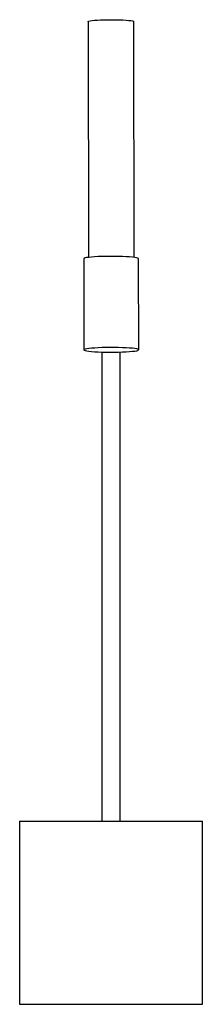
# Paper-space layout '_Izquierda' of a CAD drawing. Header units: millimetres. Extents: x -50 to 50, y 0 to 538.
import ezdxf

# ---------------------------------------------------------------- set-up
doc = ezdxf.new("R2010")
doc.units = ezdxf.units.MM

psp = doc.layouts.new('_Izquierda')

# ---------------------------------------------------------------- linework, layer by layer
at = {"color": 7, "linetype": 'Continuous', "lineweight": 25}
for p, q in [((-12.54, 536.98), (-12.4, 408.16)), ((12.6, 408.19), (12.46, 537.01)), ((-14.9, 407.45), (-14.84, 357.63)), ((15.16, 357.67), (15.1, 407.48)), ((-5, 356.45), (-5, 100)), ((5, 100), (5, 356.45)), ((-50, 100), (-50, 0)), ((-50, 100), (50, 100)), ((50, 0), (50, 100)), ((-50, 0), (50, 0))]:
    psp.add_line(p, q, dxfattribs=at)
at = {"color": 7, "linetype": 'Continuous', "lineweight": 25, "flags": 128}
for points in [[(-12.54, 536.98), (-12.49, 537.07), (-12.14, 537.25), (-11.43, 537.42), (-10.4, 537.58), (-9.06, 537.72), (-7.47, 537.84), (-5.67, 537.94), (-3.7, 538.01), (-1.63, 538.05), (0.49, 538.06), (2.59, 538.04), (4.62, 537.99), (6.52, 537.91), (8.22, 537.8), (9.69, 537.68), (10.87, 537.53), (11.75, 537.36), (12.28, 537.19), (12.46, 537.01), (12.46, 537.01)], [(15.1, 407.48), (15.06, 407.58), (14.71, 407.77), (14.02, 407.96), (13, 408.13), (11.68, 408.29), (10.08, 408.43), (8.26, 408.55), (6.24, 408.64), (4.08, 408.7), (1.83, 408.74), (-0.47, 408.74), (-2.75, 408.72), (-4.97, 408.66), (-7.06, 408.58), (-8.99, 408.47), (-10.7, 408.34), (-12.16, 408.19), (-13.34, 408.02), (-14.2, 407.84), (-14.72, 407.65), (-14.9, 407.45)], [(-14.84, 357.63), (-14.66, 357.44), (-14.14, 357.25), (-13.28, 357.07), (-12.11, 356.9), (-10.65, 356.75), (-8.93, 356.63), (-7.01, 356.52), (-4.91, 356.44), (-2.7, 356.39), (-0.41, 356.37), (1.88, 356.38), (4.13, 356.42), (6.3, 356.49), (8.31, 356.59), (10.14, 356.71), (11.73, 356.85), (13.05, 357.01), (14.07, 357.19), (14.77, 357.37), (15.12, 357.57), (15.12, 357.76), (14.77, 357.96), (14.07, 358.14), (13.05, 358.31), (11.73, 358.47), (10.14, 358.61), (8.31, 358.73), (6.3, 358.82), (4.13, 358.88), (1.88, 358.92), (-0.41, 358.92), (-2.7, 358.9), (-4.91, 358.84), (-7.01, 358.76), (-8.93, 358.65), (-10.65, 358.52), (-12.11, 358.37), (-13.28, 358.2), (-14.14, 358.02), (-14.66, 357.83), (-14.84, 357.63)]]:
    psp.add_lwpolyline(points, dxfattribs=at)

doc.saveas('drawing.dxf')
